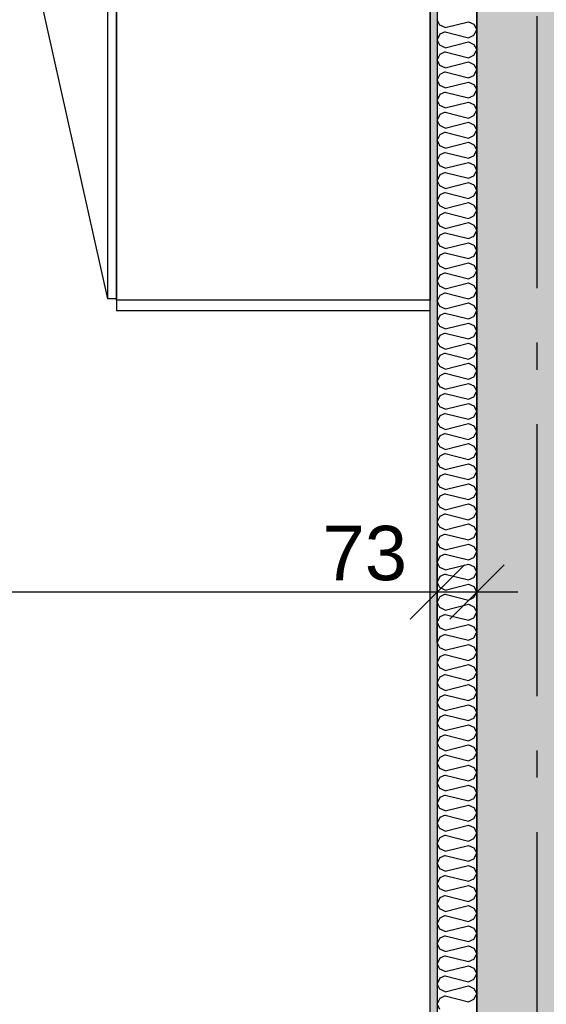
# Model space of a CAD drawing. Header units: millimetres. Extents: x -5000 to 341424, y -9235 to 550260.
# Tile 137 of 236: x 293550 to 294519, y 352770 to 354581. Entities that reach past the tile are written whole.
import ezdxf
from ezdxf.enums import TextEntityAlignment as Align

# ---------------------------------------------------------------- set-up
doc = ezdxf.new("R2010")
doc.units = ezdxf.units.MM
doc.header["$LTSCALE"] = 0.5
doc.header["$MEASUREMENT"] = 0
doc.linetypes.add('Akselinje', pattern=[1500, 1000, -200, 100, -200])
doc.linetypes.add('PLINE', pattern=[0])
for name, color, linetype in [('232- Ikke-bærende yttervegger (Skravur)(Nye konstruksjoner)', 7, 'Continuous'), ('232- Ikke-bærende yttervegger(Nye konstruksjoner)', 7, 'Continuous'), ('242- Ikke-bærende innervegger (Skravur)(Nye konstruksjoner)', 7, 'Continuous'), ('242- Ikke-bærende innervegger(Nye konstruksjoner)', 7, 'Continuous'), ('273- Kjøkkeninnredning(Nye konstruksjoner)', 7, 'Continuous'), ('82-- Modullinjer(Nye konstruksjoner)', 7, 'Continuous'), ('842-M___1_50 Målsetting bygning(Nye konstruksjoner)', 7, 'Continuous'), ('862- M___Nettoareal(Nye konstruksjoner)', 7, 'Continuous'), ('862- M___Nettoareal(Polylinje)(Nye konstruksjoner)', 7, 'Continuous'), ('862- M___Nettoareal(Tekst)(Nye konstruksjoner)', 7, 'Continuous')]:
    doc.layers.add(name, color=color, linetype=linetype)
doc.layers.add('236- Innvendig kledning og overflate(Nye konstruksjoner)', color=7, linetype='Continuous', lineweight=0)
doc.styles.add('GENERATED_STYLE_1', font='txt')
doc.styles.add('GENERATED_STYLE_3', font='arial.ttf')
doc.styles.add('GENERATED_STYLE_5', font='arial.ttf')
doc.dimstyles.new('GENERATED_STYLE__3', dxfattribs={"dimtxt": 100, "dimasz": 95, "dimexe": 0.18, "dimexo": 0.0625, "dimgap": 0, "dimtad": 1, "dimdec": 0, "dimzin": 0, "dimdsep": 46, "dimtxsty": 'GENERATED_STYLE_3', "dimblk": 'ARROWHEAD_6', "dimblk1": 'ARROWHEAD_6', "dimblk2": 'ARROWHEAD_6', "dimcen": 0.09, "dimse1": 1, "dimse2": 1, "dimclrd": 256, "dimclre": 256, "dimclrt": 256, "dimadec": 1, "dimazin": 0, "dimtfac": 1, "dimtdec": 4, "dimtmove": 2, "dimatfit": 3, "dimfxl": 1, "dimtolj": 1, "dimtzin": 0, "dimarcsym": 0})
doc.dimstyles.new('GENERATED_STYLE__4', dxfattribs={"dimtxt": 100, "dimasz": 95, "dimexe": 0.18, "dimexo": 0.0625, "dimgap": 0, "dimtad": 1, "dimdec": 0, "dimzin": 0, "dimdsep": 46, "dimtxsty": 'GENERATED_STYLE_3', "dimblk": 'ARROWHEAD_6', "dimblk1": 'ARROWHEAD_6', "dimblk2": 'ARROWHEAD_6', "dimcen": 0.09, "dimse1": 1, "dimse2": 1, "dimclrd": 256, "dimclre": 256, "dimclrt": 256, "dimadec": 1, "dimazin": 0, "dimtfac": 1, "dimtdec": 4, "dimtmove": 0, "dimatfit": 3, "dimfxl": 1, "dimtolj": 1, "dimtzin": 0, "dimarcsym": 0})

# ---------------------------------------------------------------- blocks, each defined once
blk = doc.blocks.new('LEILIGHET 3__2', base_point=(292118.6, 348580.7))
at = {"layer": '862- M___Nettoareal(Polylinje)(Nye konstruksjoner)', "linetype": 'PLINE', "flags": 128}
blk.add_lwpolyline([(294391, 356380.7), (286261, 356380.7), (286261, 348080.7), (289576, 348080.7), (289576, 349780.7), (294391, 349780.7)], close=True, dxfattribs=at)
at = {"layer": '862- M___Nettoareal(Tekst)(Nye konstruksjoner)', "style": 'GENERATED_STYLE_1'}
for tag, p in [('DUMMY_861', (288325.6, 358508)), ('ROOM_NAME', (287588.4, 358458.2)), ('DUMMY_862', (287588.4, 358319.8))]:
    blk.add_attdef(tag, text='', height=100, dxfattribs=at).set_placement(p, align=Align.TOP_LEFT)
blk = doc.blocks.new('STUE__34', base_point=(290949.5, 355025.2))
at = {"layer": '862- M___Nettoareal(Polylinje)(Nye konstruksjoner)', "linetype": 'PLINE', "flags": 128}
blk.add_lwpolyline([(289700, 349780.7), (294305, 349780.7), (294305, 356380.7), (289700, 356380.7), (289700, 355490.7), (289700, 354480.7)], close=True, dxfattribs=at)
at = {"layer": '862- M___Nettoareal(Tekst)(Nye konstruksjoner)', "style": 'GENERATED_STYLE_1'}
for tag, p in [('DUMMY_861', (291186.2, 355213.4)), ('ROOM_NAME', (290712.8, 355163.6)), ('DUMMY_862', (290712.8, 355025.2))]:
    blk.add_attdef(tag, text='', height=100, dxfattribs=at).set_placement(p, align=Align.TOP_LEFT)
blk = doc.blocks.new('Standard grid marker[90]', base_point=(294501, 363787.1))
at = {"layer": '82-- Modullinjer(Nye konstruksjoner)', "linetype": 'Akselinje'}
blk.add_line((294501, 363587.1), (294501, 339987.1), dxfattribs=at)
at = {"layer": '82-- Modullinjer(Nye konstruksjoner)', "style": 'GENERATED_STYLE_5'}
for tag, p in [('AC_MarkerText_1_0', (294501, 363963.5)), ('AC_MarkerText_1_1', (294501, 339713.5))]:
    blk.add_attdef(tag, text='', height=100, rotation=360, dxfattribs=at).set_placement(p, align=Align.TOP_CENTER)
blk = doc.blocks.new('7.05.08 Cabinet for integrated fridge[171]', base_point=(293728, 354064.7))
at = {"layer": '273- Kjøkkeninnredning(Nye konstruksjoner)', "linetype": 'PLINE'}
blk.add_line((293712, 354067.1), (293584, 354640.8), dxfattribs=at)
at = {"layer": '273- Kjøkkeninnredning(Nye konstruksjoner)', "linetype": 'PLINE', "flags": 128}
for points in [[(293728, 354067.1), (293712, 354067.1), (293712, 354661.3), (293728, 354661.3)], [(293728, 354064.7), (293728, 354663.7), (294305, 354663.7), (294305, 354064.7)]]:
    blk.add_lwpolyline(points, close=True, dxfattribs=at)
at = {"layer": '273- Kjøkkeninnredning(Nye konstruksjoner)', "linetype": 'PLINE'}
blk.add_ellipse((293712, 354062.3), major_axis=(0, 599), ratio=0.825718, start_param=0, end_param=0.261799, dxfattribs=at)
blk = doc.blocks.new('7.01.21 Cabinet Side[173]', base_point=(293728, 354064.7))
at = {"layer": '273- Kjøkkeninnredning(Nye konstruksjoner)', "linetype": 'PLINE'}
for p, q in [((293728, 354064.7), (293728, 354045.7)), ((294305, 354064.7), (293728, 354064.7)), ((294305, 354045.7), (294305, 354064.7)), ((293728, 354045.7), (294305, 354045.7))]:
    blk.add_line(p, q, dxfattribs=at)
blk = doc.blocks.new('*X1272')
at = {"layer": '242- Ikke-bærende innervegger (Skravur)(Nye konstruksjoner)', "linetype": 'PLINE'}
for p, q in [((294322.8, 354570.5), (294318, 354580.6)), ((294332.7, 354566), (294322.8, 354570.5)), ((294332.7, 354566), (294375.5, 354576.7)), ((294375.5, 354576.7), (294385.4, 354572.2)), ((294385.4, 354572.2), (294391, 354562.1)), ((294322.8, 354553.7), (294318, 354543.6)), ((294332.7, 354558.2), (294322.8, 354553.7)), ((294332.7, 354558.2), (294375.5, 354547.5)), ((294375.5, 354547.5), (294385.4, 354552)), ((294385.4, 354552), (294391, 354562.1)), ((294322.8, 354533.5), (294318, 354543.6)), ((294332.7, 354529), (294322.8, 354533.5)), ((294332.7, 354529), (294375.5, 354539.7)), ((294375.5, 354539.7), (294385.4, 354535.2)), ((294385.4, 354535.2), (294391, 354525.2)), ((294322.8, 354516.8), (294318, 354506.7)), ((294332.7, 354521.3), (294322.8, 354516.8)), ((294332.7, 354521.3), (294375.5, 354510.6)), ((294375.5, 354510.6), (294385.4, 354515.1)), ((294385.4, 354515.1), (294391, 354525.2)), ((294322.8, 354496.6), (294318, 354506.7)), ((294332.7, 354492.1), (294322.8, 354496.6)), ((294332.7, 354492.1), (294375.5, 354502.8)), ((294375.5, 354502.8), (294385.4, 354498.3)), ((294385.4, 354498.3), (294391, 354488.2)), ((294322.8, 354479.9), (294318, 354469.8)), ((294332.7, 354484.4), (294322.8, 354479.9)), ((294332.7, 354484.4), (294375.5, 354473.7)), ((294375.5, 354473.7), (294385.4, 354478.2)), ((294385.4, 354478.2), (294391, 354488.2)), ((294322.8, 354459.7), (294318, 354469.8)), ((294332.7, 354455.2), (294322.8, 354459.7)), ((294332.7, 354455.2), (294375.5, 354465.9)), ((294375.5, 354465.9), (294385.4, 354461.4)), ((294385.4, 354461.4), (294391, 354451.3)), ((294322.8, 354442.9), (294318, 354432.8)), ((294332.7, 354447.4), (294322.8, 354442.9)), ((294332.7, 354447.4), (294375.5, 354436.7)), ((294375.5, 354436.7), (294385.4, 354441.2)), ((294385.4, 354441.2), (294391, 354451.3)), ((294322.8, 354422.8), (294318, 354432.8)), ((294332.7, 354418.3), (294322.8, 354422.8)), ((294332.7, 354418.3), (294375.5, 354429)), ((294375.5, 354429), (294385.4, 354424.5)), ((294385.4, 354424.5), (294391, 354414.4)), ((294322.8, 354406), (294318, 354395.9)), ((294332.7, 354410.5), (294322.8, 354406)), ((294332.7, 354410.5), (294375.5, 354399.8)), ((294375.5, 354399.8), (294385.4, 354404.3)), ((294385.4, 354404.3), (294391, 354414.4)), ((294322.8, 354385.8), (294318, 354395.9)), ((294332.7, 354381.3), (294322.8, 354385.8)), ((294332.7, 354381.3), (294375.5, 354392)), ((294375.5, 354392), (294385.4, 354387.5)), ((294385.4, 354387.5), (294391, 354377.5)), ((294322.8, 354369.1), (294318, 354359)), ((294332.7, 354373.6), (294322.8, 354369.1)), ((294332.7, 354373.6), (294375.5, 354362.9)), ((294375.5, 354362.9), (294385.4, 354367.4)), ((294385.4, 354367.4), (294391, 354377.5)), ((294322.8, 354348.9), (294318, 354359)), ((294332.7, 354344.4), (294322.8, 354348.9)), ((294332.7, 354344.4), (294375.5, 354355.1)), ((294375.5, 354355.1), (294385.4, 354350.6)), ((294385.4, 354350.6), (294391, 354340.5)), ((294322.8, 354332.1), (294318, 354322.1)), ((294332.7, 354336.6), (294322.8, 354332.1)), ((294332.7, 354336.6), (294375.5, 354325.9)), ((294385.4, 354330.4), (294391, 354340.5)), ((294322.8, 354312), (294318, 354322.1)), ((294332.7, 354307.5), (294375.5, 354318.2)), ((294375.5, 354325.9), (294385.4, 354330.4)), ((294375.5, 354318.2), (294385.4, 354313.7)), ((294385.4, 354313.7), (294391, 354303.6)), ((294322.8, 354295.2), (294318, 354285.1)), ((294332.7, 354307.5), (294322.8, 354312)), ((294332.7, 354299.7), (294322.8, 354295.2)), ((294332.7, 354299.7), (294375.5, 354289)), ((294385.4, 354293.5), (294391, 354303.6)), ((294322.8, 354275), (294318, 354285.1)), ((294332.7, 354270.5), (294375.5, 354281.3)), ((294375.5, 354289), (294385.4, 354293.5)), ((294375.5, 354281.3), (294385.4, 354276.8)), ((294385.4, 354276.8), (294391, 354266.7)), ((294332.7, 354270.5), (294322.8, 354275)), ((294332.7, 354262.8), (294322.8, 354258.3)), ((294332.7, 354262.8), (294375.5, 354252.1)), ((294385.4, 354256.6), (294391, 354266.7)), ((294322.8, 354258.3), (294318, 354248.2)), ((294322.8, 354238.1), (294318, 354248.2)), ((294332.7, 354233.6), (294375.5, 354244.3)), ((294375.5, 354252.1), (294385.4, 354256.6)), ((294375.5, 354244.3), (294385.4, 354239.8)), ((294332.7, 354233.6), (294322.8, 354238.1)), ((294332.7, 354225.9), (294322.8, 354221.4)), ((294332.7, 354225.9), (294375.5, 354215.2)), ((294385.4, 354239.8), (294391, 354229.7)), ((294385.4, 354219.7), (294391, 354229.7)), ((294322.8, 354221.4), (294318, 354211.3)), ((294322.8, 354201.2), (294318, 354211.3)), ((294332.7, 354196.7), (294375.5, 354207.4)), ((294375.5, 354215.2), (294385.4, 354219.7)), ((294375.5, 354207.4), (294385.4, 354202.9)), ((294332.7, 354196.7), (294322.8, 354201.2)), ((294332.7, 354188.9), (294322.8, 354184.4)), ((294332.7, 354188.9), (294375.5, 354178.2)), ((294385.4, 354202.9), (294391, 354192.8)), ((294385.4, 354182.7), (294391, 354192.8)), ((294322.8, 354184.4), (294318, 354174.3)), ((294322.8, 354164.3), (294318, 354174.3)), ((294332.7, 354159.8), (294375.5, 354170.5)), ((294375.5, 354178.2), (294385.4, 354182.7)), ((294375.5, 354170.5), (294385.4, 354166)), ((294332.7, 354159.8), (294322.8, 354164.3)), ((294332.7, 354152), (294322.8, 354147.5)), ((294332.7, 354152), (294375.5, 354141.3)), ((294385.4, 354166), (294391, 354155.9)), ((294385.4, 354145.8), (294391, 354155.9)), ((294322.8, 354147.5), (294318, 354137.4)), ((294322.8, 354127.3), (294318, 354137.4)), ((294332.7, 354122.8), (294375.5, 354133.5)), ((294375.5, 354141.3), (294385.4, 354145.8)), ((294375.5, 354133.5), (294385.4, 354129)), ((294332.7, 354122.8), (294322.8, 354127.3)), ((294332.7, 354115.1), (294322.8, 354110.6)), ((294332.7, 354115.1), (294375.5, 354104.4)), ((294385.4, 354129), (294391, 354119)), ((294385.4, 354108.9), (294391, 354119)), ((294322.8, 354110.6), (294318, 354100.5)), ((294322.8, 354090.4), (294318, 354100.5)), ((294332.7, 354085.9), (294375.5, 354096.6)), ((294375.5, 354104.4), (294385.4, 354108.9)), ((294375.5, 354096.6), (294385.4, 354092.1)), ((294332.7, 354085.9), (294322.8, 354090.4)), ((294332.7, 354078.2), (294322.8, 354073.7)), ((294332.7, 354078.2), (294375.5, 354067.4)), ((294385.4, 354092.1), (294391, 354082)), ((294385.4, 354071.9), (294391, 354082)), ((294322.8, 354073.7), (294318, 354063.6)), ((294322.8, 354053.5), (294318, 354063.6)), ((294332.7, 354049), (294375.5, 354059.7)), ((294375.5, 354067.4), (294385.4, 354071.9)), ((294375.5, 354059.7), (294385.4, 354055.2)), ((294332.7, 354049), (294322.8, 354053.5)), ((294332.7, 354041.2), (294322.8, 354036.7)), ((294332.7, 354041.2), (294375.5, 354030.5)), ((294385.4, 354055.2), (294391, 354045.1)), ((294385.4, 354035), (294391, 354045.1)), ((294322.8, 354036.7), (294318, 354026.6)), ((294322.8, 354016.6), (294318, 354026.6)), ((294375.5, 354030.5), (294385.4, 354035)), ((294332.7, 354012.1), (294322.8, 354016.6)), ((294332.7, 354012.1), (294375.5, 354022.8)), ((294375.5, 354022.8), (294385.4, 354018.3)), ((294385.4, 354018.3), (294391, 354008.2)), ((294385.4, 353998.1), (294391, 354008.2)), ((294322.8, 353999.8), (294318, 353989.7)), ((294322.8, 353979.6), (294318, 353989.7)), ((294332.7, 354004.3), (294322.8, 353999.8)), ((294332.7, 354004.3), (294375.5, 353993.6)), ((294375.5, 353993.6), (294385.4, 353998.1)), ((294332.7, 353975.1), (294322.8, 353979.6)), ((294332.7, 353975.1), (294375.5, 353985.8)), ((294375.5, 353985.8), (294385.4, 353981.3)), ((294385.4, 353981.3), (294391, 353971.2)), ((294385.4, 353961.2), (294391, 353971.2)), ((294322.8, 353962.9), (294318, 353952.8)), ((294322.8, 353942.7), (294318, 353952.8)), ((294332.7, 353967.4), (294322.8, 353962.9)), ((294332.7, 353967.4), (294375.5, 353956.7)), ((294375.5, 353956.7), (294385.4, 353961.2)), ((294332.7, 353938.2), (294322.8, 353942.7)), ((294332.7, 353938.2), (294375.5, 353948.9)), ((294375.5, 353948.9), (294385.4, 353944.4)), ((294385.4, 353944.4), (294391, 353934.3)), ((294385.4, 353924.2), (294391, 353934.3)), ((294322.8, 353925.9), (294318, 353915.9)), ((294322.8, 353905.8), (294318, 353915.9)), ((294332.7, 353930.4), (294322.8, 353925.9)), ((294332.7, 353930.4), (294375.5, 353919.7)), ((294375.5, 353919.7), (294385.4, 353924.2)), ((294332.7, 353901.3), (294322.8, 353905.8)), ((294332.7, 353901.3), (294375.5, 353912)), ((294375.5, 353912), (294385.4, 353907.5)), ((294385.4, 353907.5), (294391, 353897.4)), ((294385.4, 353887.3), (294391, 353897.4)), ((294322.8, 353889), (294318, 353878.9)), ((294322.8, 353868.8), (294318, 353878.9)), ((294332.7, 353893.5), (294322.8, 353889)), ((294332.7, 353893.5), (294375.5, 353882.8)), ((294375.5, 353882.8), (294385.4, 353887.3)), ((294332.7, 353864.3), (294322.8, 353868.8)), ((294332.7, 353864.3), (294375.5, 353875)), ((294375.5, 353875), (294385.4, 353870.5)), ((294385.4, 353870.5), (294391, 353860.5)), ((294385.4, 353850.4), (294391, 353860.5)), ((294322.8, 353852.1), (294318, 353842)), ((294322.8, 353831.9), (294318, 353842)), ((294332.7, 353856.6), (294322.8, 353852.1)), ((294332.7, 353856.6), (294375.5, 353845.9)), ((294375.5, 353845.9), (294385.4, 353850.4)), ((294332.7, 353827.4), (294322.8, 353831.9)), ((294332.7, 353827.4), (294375.5, 353838.1)), ((294375.5, 353838.1), (294385.4, 353833.6)), ((294385.4, 353833.6), (294391, 353823.5)), ((294322.8, 353815.2), (294318, 353805.1)), ((294332.7, 353819.7), (294322.8, 353815.2)), ((294332.7, 353819.7), (294375.5, 353809)), ((294375.5, 353809), (294385.4, 353813.5)), ((294385.4, 353813.5), (294391, 353823.5)), ((294322.8, 353795), (294318, 353805.1)), ((294332.7, 353790.5), (294322.8, 353795)), ((294332.7, 353790.5), (294375.5, 353801.2)), ((294375.5, 353801.2), (294385.4, 353796.7)), ((294385.4, 353796.7), (294391, 353786.6)), ((294322.8, 353778.2), (294318, 353768.1)), ((294332.7, 353782.7), (294322.8, 353778.2)), ((294332.7, 353782.7), (294375.5, 353772)), ((294375.5, 353772), (294385.4, 353776.5)), ((294385.4, 353776.5), (294391, 353786.6)), ((294322.8, 353758.1), (294318, 353768.1)), ((294332.7, 353753.6), (294322.8, 353758.1)), ((294332.7, 353753.6), (294375.5, 353764.3)), ((294375.5, 353764.3), (294385.4, 353759.8)), ((294385.4, 353759.8), (294391, 353749.7)), ((294322.8, 353741.3), (294318, 353731.2)), ((294332.7, 353745.8), (294322.8, 353741.3)), ((294332.7, 353745.8), (294375.5, 353735.1)), ((294375.5, 353735.1), (294385.4, 353739.6)), ((294385.4, 353739.6), (294391, 353749.7)), ((294322.8, 353721.1), (294318, 353731.2)), ((294332.7, 353716.6), (294322.8, 353721.1)), ((294332.7, 353716.6), (294375.5, 353727.3)), ((294375.5, 353727.3), (294385.4, 353722.8)), ((294385.4, 353722.8), (294391, 353712.8)), ((294322.8, 353704.4), (294318, 353694.3)), ((294332.7, 353708.9), (294322.8, 353704.4)), ((294332.7, 353708.9), (294375.5, 353698.2)), ((294375.5, 353698.2), (294385.4, 353702.7)), ((294385.4, 353702.7), (294391, 353712.8)), ((294322.8, 353684.2), (294318, 353694.3)), ((294332.7, 353679.7), (294322.8, 353684.2)), ((294332.7, 353679.7), (294375.5, 353690.4)), ((294375.5, 353690.4), (294385.4, 353685.9)), ((294385.4, 353685.9), (294391, 353675.8)), ((294322.8, 353667.4), (294318, 353657.4)), ((294332.7, 353671.9), (294322.8, 353667.4)), ((294332.7, 353671.9), (294375.5, 353661.2)), ((294375.5, 353661.2), (294385.4, 353665.7)), ((294385.4, 353665.7), (294391, 353675.8)), ((294322.8, 353647.3), (294318, 353657.4)), ((294332.7, 353642.8), (294322.8, 353647.3)), ((294332.7, 353642.8), (294375.5, 353653.5)), ((294375.5, 353653.5), (294385.4, 353649)), ((294385.4, 353649), (294391, 353638.9)), ((294322.8, 353630.5), (294318, 353620.4)), ((294332.7, 353635), (294322.8, 353630.5)), ((294332.7, 353635), (294375.5, 353624.3)), ((294375.5, 353624.3), (294385.4, 353628.8)), ((294385.4, 353628.8), (294391, 353638.9)), ((294322.8, 353610.3), (294318, 353620.4)), ((294332.7, 353605.8), (294322.8, 353610.3)), ((294332.7, 353605.8), (294375.5, 353616.6)), ((294375.5, 353616.6), (294385.4, 353612.1)), ((294385.4, 353612.1), (294391, 353602)), ((294322.8, 353593.6), (294318, 353583.5)), ((294332.7, 353598.1), (294322.8, 353593.6)), ((294332.7, 353598.1), (294375.5, 353587.4)), ((294375.5, 353587.4), (294385.4, 353591.9)), ((294385.4, 353591.9), (294391, 353602)), ((294322.8, 353573.4), (294318, 353583.5)), ((294332.7, 353568.9), (294322.8, 353573.4)), ((294332.7, 353568.9), (294375.5, 353579.6)), ((294375.5, 353579.6), (294385.4, 353575.1)), ((294385.4, 353575.1), (294391, 353565)), ((294322.8, 353556.7), (294318, 353546.6)), ((294332.7, 353561.2), (294322.8, 353556.7)), ((294332.7, 353561.2), (294375.5, 353550.5)), ((294375.5, 353550.5), (294385.4, 353555)), ((294385.4, 353555), (294391, 353565)), ((294322.8, 353536.5), (294318, 353546.6)), ((294332.7, 353532), (294322.8, 353536.5)), ((294332.7, 353532), (294375.5, 353542.7)), ((294375.5, 353542.7), (294385.4, 353538.2)), ((294385.4, 353538.2), (294391, 353528.1)), ((294322.8, 353519.7), (294318, 353509.7)), ((294332.7, 353524.2), (294322.8, 353519.7)), ((294332.7, 353524.2), (294375.5, 353513.5)), ((294375.5, 353513.5), (294385.4, 353518)), ((294385.4, 353518), (294391, 353528.1)), ((294322.8, 353499.6), (294318, 353509.7)), ((294332.7, 353495.1), (294322.8, 353499.6)), ((294332.7, 353495.1), (294375.5, 353505.8)), ((294375.5, 353505.8), (294385.4, 353501.3)), ((294385.4, 353501.3), (294391, 353491.2)), ((294322.8, 353482.8), (294318, 353472.7)), ((294332.7, 353487.3), (294322.8, 353482.8)), ((294332.7, 353487.3), (294375.5, 353476.6)), ((294375.5, 353476.6), (294385.4, 353481.1)), ((294385.4, 353481.1), (294391, 353491.2)), ((294322.8, 353462.6), (294318, 353472.7)), ((294332.7, 353458.1), (294322.8, 353462.6)), ((294332.7, 353458.1), (294375.5, 353468.8)), ((294375.5, 353468.8), (294385.4, 353464.3)), ((294385.4, 353464.3), (294391, 353454.3)), ((294322.8, 353445.9), (294318, 353435.8)), ((294332.7, 353450.4), (294322.8, 353445.9)), ((294332.7, 353450.4), (294375.5, 353439.7)), ((294375.5, 353439.7), (294385.4, 353444.2)), ((294385.4, 353444.2), (294391, 353454.3)), ((294322.8, 353425.7), (294318, 353435.8)), ((294332.7, 353421.2), (294322.8, 353425.7)), ((294332.7, 353421.2), (294375.5, 353431.9)), ((294375.5, 353431.9), (294385.4, 353427.4)), ((294385.4, 353427.4), (294391, 353417.3)), ((294322.8, 353409), (294318, 353398.9)), ((294332.7, 353413.5), (294322.8, 353409)), ((294332.7, 353413.5), (294375.5, 353402.7)), ((294385.4, 353407.2), (294391, 353417.3)), ((294322.8, 353388.8), (294318, 353398.9)), ((294332.7, 353384.3), (294375.5, 353395)), ((294375.5, 353402.7), (294385.4, 353407.2)), ((294375.5, 353395), (294385.4, 353390.5)), ((294385.4, 353390.5), (294391, 353380.4)), ((294322.8, 353372), (294318, 353361.9)), ((294332.7, 353384.3), (294322.8, 353388.8)), ((294332.7, 353376.5), (294322.8, 353372)), ((294332.7, 353376.5), (294375.5, 353365.8)), ((294385.4, 353370.3), (294391, 353380.4)), ((294322.8, 353351.9), (294318, 353361.9)), ((294332.7, 353347.4), (294375.5, 353358.1)), ((294375.5, 353365.8), (294385.4, 353370.3)), ((294375.5, 353358.1), (294385.4, 353353.6)), ((294385.4, 353353.6), (294391, 353343.5)), ((294322.8, 353335.1), (294318, 353325)), ((294332.7, 353347.4), (294322.8, 353351.9)), ((294332.7, 353339.6), (294322.8, 353335.1)), ((294332.7, 353339.6), (294375.5, 353328.9)), ((294385.4, 353333.4), (294391, 353343.5)), ((294322.8, 353314.9), (294318, 353325)), ((294332.7, 353310.4), (294375.5, 353321.1)), ((294375.5, 353328.9), (294385.4, 353333.4)), ((294375.5, 353321.1), (294385.4, 353316.6)), ((294332.7, 353310.4), (294322.8, 353314.9)), ((294332.7, 353302.7), (294322.8, 353298.2)), ((294332.7, 353302.7), (294375.5, 353292)), ((294385.4, 353316.6), (294391, 353306.5)), ((294385.4, 353296.5), (294391, 353306.5)), ((294322.8, 353298.2), (294318, 353288.1)), ((294322.8, 353278), (294318, 353288.1)), ((294332.7, 353273.5), (294375.5, 353284.2)), ((294375.5, 353292), (294385.4, 353296.5)), ((294375.5, 353284.2), (294385.4, 353279.7)), ((294332.7, 353273.5), (294322.8, 353278)), ((294332.7, 353265.7), (294322.8, 353261.2)), ((294332.7, 353265.7), (294375.5, 353255)), ((294385.4, 353279.7), (294391, 353269.6)), ((294385.4, 353259.5), (294391, 353269.6)), ((294322.8, 353261.2), (294318, 353251.2)), ((294322.8, 353241.1), (294318, 353251.2)), ((294332.7, 353236.6), (294375.5, 353247.3)), ((294375.5, 353255), (294385.4, 353259.5)), ((294375.5, 353247.3), (294385.4, 353242.8)), ((294332.7, 353236.6), (294322.8, 353241.1)), ((294332.7, 353228.8), (294322.8, 353224.3)), ((294332.7, 353228.8), (294375.5, 353218.1)), ((294385.4, 353242.8), (294391, 353232.7)), ((294385.4, 353222.6), (294391, 353232.7)), ((294322.8, 353224.3), (294318, 353214.2)), ((294322.8, 353204.1), (294318, 353214.2)), ((294332.7, 353199.6), (294375.5, 353210.3)), ((294375.5, 353218.1), (294385.4, 353222.6)), ((294375.5, 353210.3), (294385.4, 353205.8)), ((294332.7, 353199.6), (294322.8, 353204.1)), ((294332.7, 353191.9), (294322.8, 353187.4)), ((294332.7, 353191.9), (294375.5, 353181.2)), ((294385.4, 353205.8), (294391, 353195.8)), ((294385.4, 353185.7), (294391, 353195.8)), ((294322.8, 353187.4), (294318, 353177.3)), ((294322.8, 353167.2), (294318, 353177.3)), ((294332.7, 353162.7), (294375.5, 353173.4)), ((294375.5, 353181.2), (294385.4, 353185.7)), ((294375.5, 353173.4), (294385.4, 353168.9)), ((294332.7, 353162.7), (294322.8, 353167.2)), ((294332.7, 353155), (294322.8, 353150.5)), ((294332.7, 353155), (294375.5, 353144.3)), ((294385.4, 353168.9), (294391, 353158.8)), ((294385.4, 353148.8), (294391, 353158.8)), ((294322.8, 353150.5), (294318, 353140.4)), ((294322.8, 353130.3), (294318, 353140.4)), ((294332.7, 353125.8), (294375.5, 353136.5)), ((294375.5, 353144.3), (294385.4, 353148.8)), ((294375.5, 353136.5), (294385.4, 353132)), ((294332.7, 353125.8), (294322.8, 353130.3)), ((294332.7, 353118), (294322.8, 353113.5)), ((294332.7, 353118), (294375.5, 353107.3)), ((294385.4, 353132), (294391, 353121.9)), ((294385.4, 353111.8), (294391, 353121.9)), ((294322.8, 353113.5), (294318, 353103.4)), ((294322.8, 353093.4), (294318, 353103.4)), ((294375.5, 353107.3), (294385.4, 353111.8)), ((294332.7, 353088.9), (294322.8, 353093.4)), ((294332.7, 353088.9), (294375.5, 353099.6)), ((294375.5, 353099.6), (294385.4, 353095.1)), ((294385.4, 353095.1), (294391, 353085)), ((294385.4, 353074.9), (294391, 353085)), ((294322.8, 353076.6), (294318, 353066.5)), ((294322.8, 353056.4), (294318, 353066.5)), ((294332.7, 353081.1), (294322.8, 353076.6)), ((294332.7, 353081.1), (294375.5, 353070.4)), ((294375.5, 353070.4), (294385.4, 353074.9)), ((294332.7, 353051.9), (294322.8, 353056.4)), ((294332.7, 353051.9), (294375.5, 353062.6)), ((294375.5, 353062.6), (294385.4, 353058.1)), ((294385.4, 353058.1), (294391, 353048.1)), ((294385.4, 353038), (294391, 353048.1)), ((294322.8, 353039.7), (294318, 353029.6)), ((294322.8, 353019.5), (294318, 353029.6)), ((294332.7, 353044.2), (294322.8, 353039.7)), ((294332.7, 353044.2), (294375.5, 353033.5)), ((294375.5, 353033.5), (294385.4, 353038)), ((294332.7, 353015), (294322.8, 353019.5)), ((294332.7, 353015), (294375.5, 353025.7)), ((294375.5, 353025.7), (294385.4, 353021.2)), ((294385.4, 353021.2), (294391, 353011.1)), ((294385.4, 353001), (294391, 353011.1)), ((294322.8, 353002.7), (294318, 352992.7)), ((294322.8, 352982.6), (294318, 352992.7)), ((294332.7, 353007.2), (294322.8, 353002.7)), ((294332.7, 353007.2), (294375.5, 352996.5)), ((294375.5, 352996.5), (294385.4, 353001)), ((294332.7, 352978.1), (294322.8, 352982.6)), ((294332.7, 352978.1), (294375.5, 352988.8)), ((294375.5, 352988.8), (294385.4, 352984.3)), ((294385.4, 352984.3), (294391, 352974.2)), ((294385.4, 352964.1), (294391, 352974.2)), ((294322.8, 352965.8), (294318, 352955.7)), ((294322.8, 352945.6), (294318, 352955.7)), ((294332.7, 352970.3), (294322.8, 352965.8)), ((294332.7, 352970.3), (294375.5, 352959.6)), ((294375.5, 352959.6), (294385.4, 352964.1)), ((294332.7, 352941.1), (294322.8, 352945.6)), ((294332.7, 352941.1), (294375.5, 352951.9)), ((294375.5, 352951.9), (294385.4, 352947.4)), ((294385.4, 352947.4), (294391, 352937.3)), ((294385.4, 352927.2), (294391, 352937.3)), ((294322.8, 352928.9), (294318, 352918.8)), ((294322.8, 352908.7), (294318, 352918.8)), ((294332.7, 352933.4), (294322.8, 352928.9)), ((294332.7, 352933.4), (294375.5, 352922.7)), ((294375.5, 352922.7), (294385.4, 352927.2)), ((294332.7, 352904.2), (294322.8, 352908.7)), ((294332.7, 352904.2), (294375.5, 352914.9)), ((294375.5, 352914.9), (294385.4, 352910.4)), ((294385.4, 352910.4), (294391, 352900.3)), ((294322.8, 352892), (294318, 352881.9)), ((294332.7, 352896.5), (294322.8, 352892)), ((294332.7, 352896.5), (294375.5, 352885.8)), ((294375.5, 352885.8), (294385.4, 352890.3)), ((294385.4, 352890.3), (294391, 352900.3)), ((294322.8, 352871.8), (294318, 352881.9)), ((294332.7, 352867.3), (294322.8, 352871.8)), ((294332.7, 352867.3), (294375.5, 352878)), ((294375.5, 352878), (294385.4, 352873.5)), ((294385.4, 352873.5), (294391, 352863.4)), ((294322.8, 352855), (294318, 352845)), ((294332.7, 352859.5), (294322.8, 352855)), ((294332.7, 352859.5), (294375.5, 352848.8)), ((294375.5, 352848.8), (294385.4, 352853.3)), ((294385.4, 352853.3), (294391, 352863.4)), ((294322.8, 352834.9), (294318, 352845)), ((294332.7, 352830.4), (294322.8, 352834.9)), ((294332.7, 352830.4), (294375.5, 352841.1)), ((294375.5, 352841.1), (294385.4, 352836.6)), ((294385.4, 352836.6), (294391, 352826.5)), ((294322.8, 352818.1), (294318, 352808)), ((294332.7, 352822.6), (294322.8, 352818.1)), ((294332.7, 352822.6), (294375.5, 352811.9)), ((294375.5, 352811.9), (294385.4, 352816.4)), ((294385.4, 352816.4), (294391, 352826.5)), ((294322.8, 352797.9), (294318, 352808)), ((294332.7, 352793.4), (294322.8, 352797.9)), ((294332.7, 352793.4), (294375.5, 352804.1)), ((294375.5, 352804.1), (294385.4, 352799.6)), ((294385.4, 352799.6), (294391, 352789.6)), ((294322.8, 352781.2), (294318, 352771.1)), ((294332.7, 352785.7), (294322.8, 352781.2)), ((294332.7, 352785.7), (294375.5, 352775)), ((294375.5, 352775), (294385.4, 352779.5)), ((294385.4, 352779.5), (294391, 352789.6)), ((294322.8, 352761), (294318, 352771.1))]:
    blk.add_line(p, q, dxfattribs=at)
blk = doc.blocks.new('*D1514')
at = {"layer": '842-M___1_50 Målsetting bygning(Nye konstruksjoner)', "linetype": 'PLINE'}
for p, q in [((289687, 353434.8), (289687, 353622.3)), ((289639, 353578.6), (289539, 353478.6)), ((289737, 353578.6), (289637, 353478.6)), ((289589, 353528.6), (289687, 353528.6)), ((289687, 353528.6), (294318, 353528.6))]:
    blk.add_line(p, q, dxfattribs=at)
blk = doc.blocks.new('ARROWHEAD_6')
at = {"linetype": 'Continuous'}
for p, q in [((-0.5, -0.5), (0.5, 0.5)), ((0, 0), (-1, 0))]:
    blk.add_line(p, q, dxfattribs=at)
blk = doc.blocks.new('*D1515')
at = {"layer": '842-M___1_50 Målsetting bygning(Nye konstruksjoner)', "linetype": 'PLINE'}
for p, q in [((294318, 353434.8), (294318, 353622.3)), ((289737, 353578.6), (289637, 353478.6)), ((294268, 353478.6), (294368, 353578.6)), ((289687, 353528.6), (294318, 353528.6)), ((294318, 353528.6), (294391, 353528.6))]:
    blk.add_line(p, q, dxfattribs=at)
at = {"layer": '842-M___1_50 Målsetting bygning(Nye konstruksjoner)', "char_height": 100, "attachment_point": 7, "rotation": 360, "style": 'GENERATED_STYLE_3'}
for s, insert in [('\\A1;{\\pql;\\fArial|b0|i0|c0|p0;\\W1.000000;4\xa0631}', (291830.9, 353548.6)), ('\\A1;{\\pql;\\fArial|b0|i0|c0|p0;\\W1.000000;73}', (294107, 353548.6))]:
    blk.add_mtext(s, dxfattribs=dict(at, insert=insert))
blk = doc.blocks.new('*D1516')
at = {"layer": '842-M___1_50 Målsetting bygning(Nye konstruksjoner)', "linetype": 'PLINE'}
for p, q in [((294391, 353434.8), (294391, 353622.3)), ((294268, 353478.6), (294368, 353578.6)), ((294441, 353578.6), (294341, 353478.6)), ((294318, 353528.6), (294391, 353528.6)), ((294391, 353528.6), (294466, 353528.6))]:
    blk.add_line(p, q, dxfattribs=at)

msp = doc.modelspace()

# ---------------------------------------------------------------- hatches: boundary and pattern name
at = {"layer": '232- Ikke-bærende yttervegger (Skravur)(Nye konstruksjoner)', "linetype": 'Continuous'}
h = msp.add_hatch(dxfattribs=at)
h.set_pattern_fill('Betong_strukturell', color=256, style=0, pattern_type=2)
h.set_pattern_definition([(90.00001, (0, 0), (311.76916, 6e-05), [30, -150]), (90.00001, (-155.9, 90), (311.76916, 6e-05), [30, -150]), (150.00001, (0, 0), (155.88452, 270.00004), [30, -150]), (150.00001, (-4e-05, 180), (155.88452, 270.00004), [30, -150]), (210.00001, (-6e-06, 30), (-155.88463, 269.99998), [30, -150]), (210.00001, (-4e-05, 210), (-155.88463, 269.99998), [30, -150]), (90.000012, (-30, -6e-06), (60.000002, 1.2e-05), [0, -60.000002, 0, -90.000004]), (135.000012, (-30, 30), (42.4264, 42.426417), [0, -45.000002, 0, -75.000003])])
h.paths.add_polyline_path([(294391, 356380.6), (294391, 347870.7), (294611, 347870.7), (294611, 356380.6)])
at = {"layer": '242- Ikke-bærende innervegger (Skravur)(Nye konstruksjoner)', "linetype": 'Continuous'}
h = msp.add_hatch(dxfattribs=at)
h.set_pattern_fill('Prikker_tett', color=256, style=0, pattern_type=2)
h.set_pattern_definition([(0, (0, 0), (0, 43.30127), [0, -25]), (0, (12.5, 21.65), (0, 43.30127), [0, -25])])
h.paths.add_polyline_path([(294305, 356380.7), (294305, 349780.7), (294318, 349780.7), (294318, 356380.7)])

# ---------------------------------------------------------------- linework, layer by layer
at = {"layer": '232- Ikke-bærende yttervegger(Nye konstruksjoner)', "linetype": 'PLINE', "flags": 128}
msp.add_lwpolyline([(294391, 356380.6), (294391, 347870.7)], dxfattribs=at)
at = {"layer": '236- Innvendig kledning og overflate(Nye konstruksjoner)', "linetype": 'PLINE', "flags": 128}
msp.add_lwpolyline([(294305, 356380.7), (294305, 349780.7)], dxfattribs=at)
at = {"layer": '242- Ikke-bærende innervegger(Nye konstruksjoner)', "linetype": 'PLINE'}
msp.add_line((294318, 356380.7), (294318, 349780.7), dxfattribs=at)
at = {"layer": '242- Ikke-bærende innervegger(Nye konstruksjoner)', "linetype": 'PLINE', "flags": 128}
msp.add_lwpolyline([(294391, 349780.7), (294391, 356380.7)], dxfattribs=at)

# ---------------------------------------------------------------- block references
at = {"layer": '242- Ikke-bærende innervegger(Nye konstruksjoner)'}
msp.add_blockref('*X1272', (0, 0), dxfattribs=at)
at = {"layer": '273- Kjøkkeninnredning(Nye konstruksjoner)', "linetype": 'PLINE'}
for name in ['7.05.08 Cabinet for integrated fridge[171]', '7.01.21 Cabinet Side[173]']:
    msp.add_blockref(name, (293728, 354064.7), dxfattribs=at)
at = {"layer": '82-- Modullinjer(Nye konstruksjoner)', "linetype": 'PLINE'}
msp.add_blockref('Standard grid marker[90]', (294501, 363787.1), dxfattribs=at)
at = {"layer": '862- M___Nettoareal(Nye konstruksjoner)', "linetype": 'Continuous'}
for name, p in [('LEILIGHET 3__2', (292118.6, 348580.7)), ('STUE__34', (290949.5, 355025.2))]:
    msp.add_blockref(name, p, dxfattribs=at)

# ---------------------------------------------------------------- dimensions: what is measured, and where the dimension line sits
at = {"layer": '842-M___1_50 Målsetting bygning(Nye konstruksjoner)', "linetype": 'Continuous'}
for base, p1, p2, dimstyle, picture, middle in [((294318, 353528.6), (289687, 352074.2), (294318, 353080.7), 'GENERATED_STYLE__4', '*D1515', (292002.5, 353598.6)), ((289687, 353528.6), (289589, 352025.2), (289687, 352074.2), 'GENERATED_STYLE__3', '*D1514', (289442.4, 353598.6)), ((294391, 353528.6), (294318, 353080.7), (294391, 353080.7), 'GENERATED_STYLE__3', '*D1516', (294183.1, 353598.6))]:
    dim = msp.add_linear_dim(base=base, p1=p1, p2=p2, angle=360, dimstyle=dimstyle, dxfattribs=at)
    dim.commit()
    dim.dimension.update_dxf_attribs({"geometry": picture, "text_midpoint": middle, "dimtype": 160, "text_rotation": 360})

doc.saveas('drawing.dxf')
